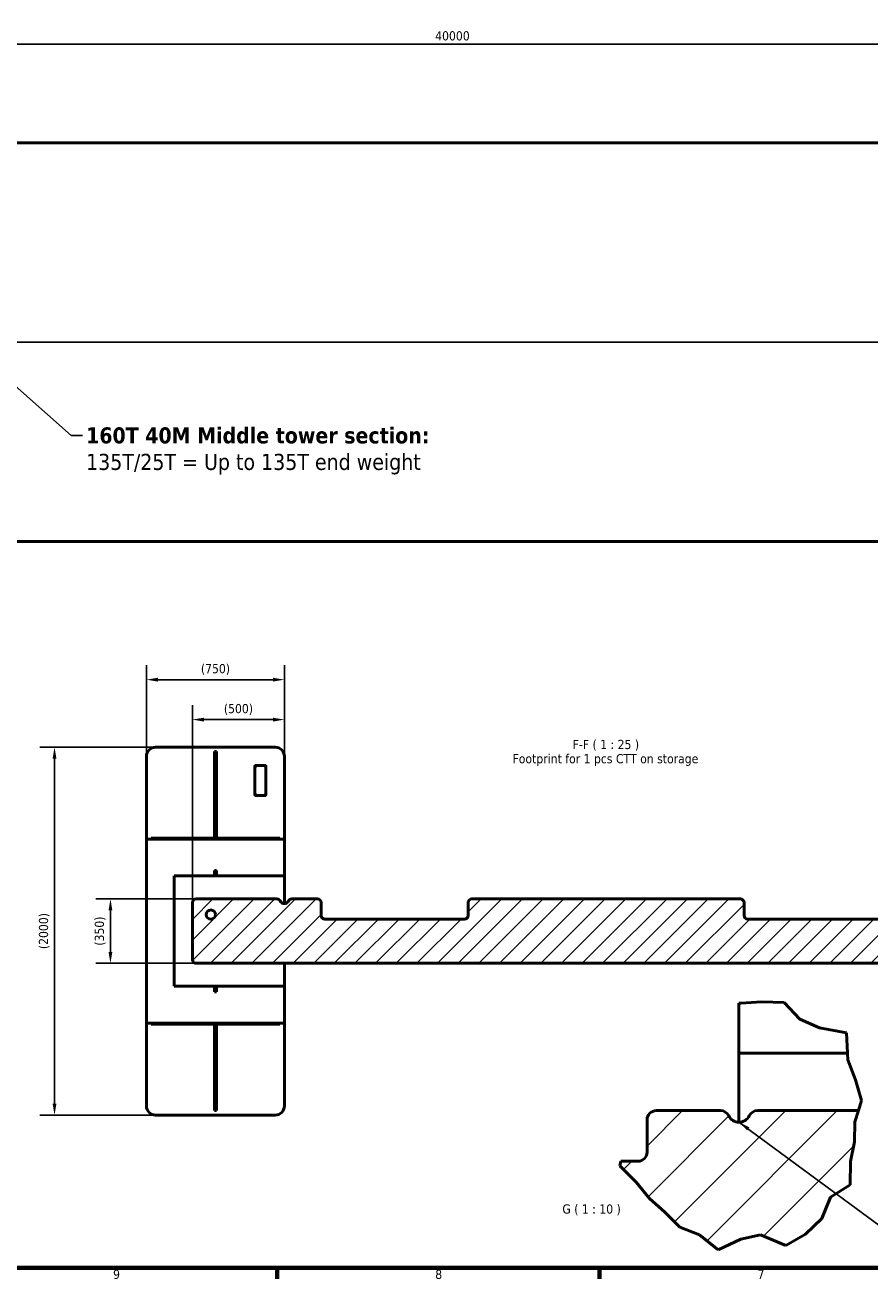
# Model space of a CAD drawing. Header units: millimetres. Extents: x 0 to 63075, y 0 to 44550.
# Tile 4 of 31: x 16912 to 30696, y 1320 to 21767. Entities that reach past the tile are written whole.
import ezdxf

# ---------------------------------------------------------------- set-up
doc = ezdxf.new("R2010")
doc.units = ezdxf.units.MM
doc.header["$LTSCALE"] = 75
for name, color, linetype, lineweight in [('Border (ISO)', 7, 'Continuous', 70), ('Break Line (ISO)', 7, 'Continuous', 50), ('Centerline (ISO)', 7, 'Continuous', 25), ('Dimension (ISO)', 7, 'Continuous', 25), ('Hatch (ISO)', 7, 'Continuous', 18), ('Symbol (ISO)', 7, 'Continuous', 25), ('Visible (ISO)', 7, 'Continuous', 50)]:
    doc.layers.add(name, color=color, linetype=linetype, lineweight=lineweight)
doc.styles.add('Label Text (ISO)', font='tahoma.ttf')
doc.styles.add('Note Text (ISO)', font='tahoma.ttf')
doc.dimstyles.new('Default (ISO)', dxfattribs={"dimscale": 75, "dimtxt": 2, "dimasz": 2.5, "dimexe": 3.175, "dimexo": 0, "dimgap": 0.762, "dimtad": 1, "dimrnd": 1e-08, "dimtxsty": 'Note Text (ISO)', "dimcen": 0.09, "dimdle": 10, "dimclrd": 256, "dimclre": 256, "dimclrt": 256, "dimazin": 2, "dimtfac": 1, "dimtmove": 0, "dimatfit": 3, "dimfxl": 1, "dimtolj": 1, "dimtzin": 0, "dimlwd": -1, "dimlwe": -1, "dimarcsym": 0})
doc.dimstyles.new('Default - Method 1b (ISO)$7', dxfattribs={"dimscale": 75, "dimtxt": 2, "dimasz": 2.5, "dimexe": 3.175, "dimexo": 0, "dimgap": 0.762, "dimtad": 1, "dimtoh": 1, "dimrnd": 1e-08, "dimtxsty": 'Note Text (ISO)', "dimcen": 0.09, "dimdle": 10, "dimclrd": 256, "dimclre": 256, "dimclrt": 256, "dimazin": 2, "dimtfac": 1.75, "dimtmove": 0, "dimatfit": 3, "dimfxl": 1, "dimtolj": 1, "dimlwd": -1, "dimlwe": -1, "dimarcsym": 0})

# ---------------------------------------------------------------- blocks, each defined once
blk = doc.blocks.new('Borders Default Border')
at = {"layer": 'Border (ISO)'}
for p, q in [((280.33, 20), (280.33, 17.6)), ((350.42, 20), (350.42, 17.6))]:
    blk.add_line(p, q, dxfattribs=at)
at = {"layer": 'Border (ISO)', "flags": 128}
blk.add_lwpolyline([(20, 20), (20, 574), (821, 574), (821, 20), (20, 20)], dxfattribs=at)
at = {"layer": 'Border (ISO)', "char_height": 2, "attachment_point": 7, "style": 'Label Text (ISO)'}
for s, insert in [('9', (244.63, 17.56)), ('8', (314.72, 17.55)), ('7', (384.84, 17.6))]:
    blk.add_mtext(s, dxfattribs=dict(at, insert=insert))
blk = doc.blocks.new('*D6')
at = {"layer": 'Defpoints', "color": 0, "transparency": 16777216}
for p in [(40107, 21454), (9690, 19845), (40107, 19845)]:
    blk.add_point(p, dxfattribs=at)
at = {"layer": 'Dimension (ISO)', "transparency": 16777216}
for p, q in [((9690, 19845), (9690, 21692)), ((40107, 19845), (40107, 21692)), ((9878, 21454), (39919, 21454))]:
    blk.add_line(p, q, dxfattribs=at)
for points in [[(9878, 21485), (9878, 21423), (9690, 21454)], [(39919, 21485), (39919, 21423), (40107, 21454)]]:
    blk.add_solid(points, dxfattribs=at)
at = {"layer": 'Dimension (ISO)', "transparency": 16777216, "insert": (23603, 21667), "char_height": 150, "attachment_point": 1, "style": 'Note Text (ISO)'}
blk.add_mtext('\\A1;40000', dxfattribs=at)
blk = doc.blocks.new('*D24')
at = {"layer": 'Defpoints', "color": 0, "transparency": 16777216}
for p in [(21142, 10441), (21142, 7892), (19642, 7457)]:
    blk.add_point(p, dxfattribs=at)
at = {"layer": 'Dimension (ISO)', "transparency": 16777216}
for p, q in [((19642, 7457), (19642, 10679)), ((21142, 7892), (21142, 10679)), ((19830, 10441), (20955, 10441))]:
    blk.add_line(p, q, dxfattribs=at)
for points in [[(19830, 10472), (19830, 10409), (19642, 10441)], [(20955, 10472), (20955, 10409), (21142, 10441)]]:
    blk.add_solid(points, dxfattribs=at)
at = {"layer": 'Dimension (ISO)', "transparency": 16777216, "insert": (20155, 10696), "char_height": 150, "attachment_point": 1, "style": 'Note Text (ISO)'}
blk.add_mtext('\\A1;(500)', dxfattribs=at)
blk = doc.blocks.new('*D25')
at = {"layer": 'Defpoints', "color": 0, "transparency": 16777216}
for p in [(18892, 11092), (18892, 9842), (21142, 9842)]:
    blk.add_point(p, dxfattribs=at)
at = {"layer": 'Dimension (ISO)', "transparency": 16777216}
for p, q in [((18892, 9842), (18892, 11331)), ((21142, 9842), (21142, 11331)), ((20955, 11092), (19080, 11092))]:
    blk.add_line(p, q, dxfattribs=at)
for points in [[(19080, 11124), (19080, 11061), (18892, 11092)], [(20955, 11124), (20955, 11061), (21142, 11092)]]:
    blk.add_solid(points, dxfattribs=at)
at = {"layer": 'Dimension (ISO)', "transparency": 16777216, "insert": (19780, 11348), "char_height": 150, "attachment_point": 1, "style": 'Note Text (ISO)'}
blk.add_mtext('\\A1;(750)', dxfattribs=at)
blk = doc.blocks.new('*D26')
at = {"layer": 'Defpoints', "color": 0, "transparency": 16777216}
for p in [(19042, 9992), (17392, 3992), (19042, 3992)]:
    blk.add_point(p, dxfattribs=at)
at = {"layer": 'Dimension (ISO)', "transparency": 16777216}
for p, q in [((19042, 9992), (17154, 9992)), ((17392, 9804), (17392, 4179)), ((19042, 3992), (17154, 3992))]:
    blk.add_line(p, q, dxfattribs=at)
for points in [[(17361, 9804), (17424, 9804), (17392, 9992)], [(17361, 4179), (17424, 4179), (17392, 3992)]]:
    blk.add_solid(points, dxfattribs=at)
at = {"layer": 'Dimension (ISO)', "transparency": 16777216, "insert": (17137, 6698), "char_height": 150, "attachment_point": 1, "rotation": 90, "style": 'Note Text (ISO)'}
blk.add_mtext('\\A1;(2000)', dxfattribs=at)
blk = doc.blocks.new('*D34')
at = {"layer": 'Defpoints', "color": 0, "transparency": 16777216}
for p in [(19702, 7517), (18305, 6467), (19702, 6467)]:
    blk.add_point(p, dxfattribs=at)
at = {"layer": 'Dimension (ISO)', "transparency": 16777216}
for p, q in [((19702, 7517), (18067, 7517)), ((18305, 7329), (18305, 6654)), ((19702, 6467), (18067, 6467))]:
    blk.add_line(p, q, dxfattribs=at)
for points in [[(18273, 7329), (18336, 7329), (18305, 7517)], [(18273, 6654), (18336, 6654), (18305, 6467)]]:
    blk.add_solid(points, dxfattribs=at)
at = {"layer": 'Dimension (ISO)', "transparency": 16777216, "insert": (18049, 6754), "char_height": 150, "attachment_point": 1, "rotation": 90, "style": 'Note Text (ISO)'}
blk.add_mtext('\\A1;(350)', dxfattribs=at)

msp = doc.modelspace()

# ---------------------------------------------------------------- hatches: boundary and pattern name
at = {"layer": 'Hatch (ISO)'}
h = msp.add_hatch(dxfattribs=at)
h.set_pattern_fill('ANSI31', color=256, scale=1905, style=0)
h.set_pattern_definition([(45, (0, 0), (-168.3798, 168.3798), [])])
edge = h.paths.add_edge_path()
edge.add_ellipse((24202.3023, 7456.5038), major_axis=(0, 60), ratio=1, start_angle=0, end_angle=90)
edge.add_line((24142.3023, 7456.5038), (24142.3023, 7246.5038))
edge.add_ellipse((24082.3023, 7246.5038), major_axis=(60, 0), ratio=1, start_angle=270, end_angle=360, ccw=False)
edge.add_line((24082.3023, 7186.5038), (21802.3023, 7186.5038))
edge.add_ellipse((21802.3023, 7246.5038), major_axis=(0, -60), ratio=1, start_angle=270, end_angle=360, ccw=False)
edge.add_line((21742.3023, 7246.5038), (21742.3023, 7456.5038))
edge.add_ellipse((21682.3023, 7456.5038), major_axis=(60, 0), ratio=1, start_angle=0, end_angle=90)
edge.add_line((21682.3023, 7516.5038), (21263.2361, 7516.5038))
edge.add_ellipse((21263.2361, 7456.5038), major_axis=(0, 60), ratio=1, start_angle=0, end_angle=63.61220004)
edge.add_ellipse((21142.3023, 7516.5038), major_axis=(67.1855, -33.3333), ratio=1, start_angle=232.77559992, end_angle=360, ccw=False)
edge.add_ellipse((21021.3684, 7456.5038), major_axis=(53.7484, 26.6667), ratio=1, start_angle=0, end_angle=63.61220004)
edge.add_line((21021.3684, 7516.5038), (19702.3023, 7516.5038))
edge.add_ellipse((19702.3023, 7456.5038), major_axis=(0, 60), ratio=1, start_angle=0, end_angle=90)
edge.add_line((19642.3023, 7456.5038), (19642.3023, 6526.5038))
edge.add_ellipse((19702.3023, 6526.5038), major_axis=(-60, 0), ratio=1, start_angle=0, end_angle=90)
edge.add_line((19702.3023, 6466.5038), (33082.3023, 6466.5038))
edge.add_ellipse((33082.3023, 6526.5038), major_axis=(0, -60), ratio=1, start_angle=0, end_angle=90)
edge.add_line((33142.3023, 6526.5038), (33142.3023, 7456.5038))
edge.add_ellipse((33082.3023, 7456.5038), major_axis=(60, 0), ratio=1, start_angle=0, end_angle=90)
edge.add_line((33082.3023, 7516.5038), (31763.2361, 7516.5038))
edge.add_ellipse((31763.2361, 7456.5038), major_axis=(0, 60), ratio=1, start_angle=0, end_angle=63.61220004)
edge.add_ellipse((31642.3023, 7516.5038), major_axis=(67.1855, -33.3333), ratio=1, start_angle=232.77559992, end_angle=360, ccw=False)
edge.add_ellipse((31521.3684, 7456.5038), major_axis=(53.7484, 26.6667), ratio=1, start_angle=0, end_angle=63.61220004)
edge.add_line((31521.3684, 7516.5038), (31102.3023, 7516.5038))
edge.add_ellipse((31102.3023, 7456.5038), major_axis=(0, 60), ratio=1, start_angle=0, end_angle=90)
edge.add_line((31042.3023, 7456.5038), (31042.3023, 7246.5038))
edge.add_ellipse((30982.3023, 7246.5038), major_axis=(60, 0), ratio=1, start_angle=270, end_angle=360, ccw=False)
edge.add_line((30982.3023, 7186.5038), (28702.3023, 7186.5038))
edge.add_ellipse((28702.3023, 7246.5038), major_axis=(0, -60), ratio=1, start_angle=270, end_angle=360, ccw=False)
edge.add_line((28642.3023, 7246.5038), (28642.3023, 7456.5038))
edge.add_ellipse((28582.3023, 7456.5038), major_axis=(60, 0), ratio=1, start_angle=0, end_angle=90)
edge.add_line((28582.3023, 7516.5038), (24202.3023, 7516.5038))
edge = h.paths.add_edge_path(flags=0)
edge.add_ellipse((19942.3023, 7261.5038), major_axis=(-75, 0), ratio=1, start_angle=0, end_angle=360)
edge = h.paths.add_edge_path(flags=0)
edge.add_ellipse((32842.3023, 7261.5038), major_axis=(-75, 0), ratio=1, start_angle=0, end_angle=360)
h = msp.add_hatch(dxfattribs=at)
h.set_pattern_fill('ANSI31', color=256, scale=4762.5, style=0)
h.set_pattern_definition([(45, (0, 0), (-420.95, 420.95), [])])
edge = h.paths.add_edge_path()
edge.add_line((30451.4417, 3884.3402), (30445.4389, 3556.7019))
edge.add_line((30445.4389, 3556.7019), (30377.1707, 3232.884))
edge.add_line((30377.1707, 3232.884), (30373.019, 2853.3604))
edge.add_line((30373.019, 2853.3604), (30054.5312, 2653.195))
edge.add_line((30054.5312, 2653.195), (29912.8164, 2304.6627))
edge.add_line((29912.8164, 2304.6627), (29646.3597, 2050.0115))
edge.add_line((29646.3597, 2050.0115), (29321.9412, 1865.9563))
edge.add_line((29321.9412, 1865.9563), (28912.6277, 2039.3693))
edge.add_line((28912.6277, 2039.3693), (28587.3095, 1969.0058))
edge.add_line((28587.3095, 1969.0058), (28218.5584, 1793.049))
edge.add_line((28218.5584, 1793.049), (27915.3145, 2038.0492))
edge.add_line((27915.3145, 2038.0492), (27595.2359, 2166.0183))
edge.add_line((27595.2359, 2166.0183), (27349.0904, 2408.6882))
edge.add_line((27349.0904, 2408.6882), (27096.938, 2633.77))
edge.add_line((27096.938, 2633.77), (26883.2293, 2900.489))
edge.add_line((26883.2293, 2900.489), (26613.0118, 3165.7546))
edge.add_line((26613.0118, 3165.7546), (26634.1106, 3239.3352))
edge.add_line((26634.1106, 3239.3352), (26909.8093, 3239.3352))
edge.add_ellipse((26909.8093, 3389.3352), major_axis=(150, 0), ratio=1, start_angle=270, end_angle=360)
edge.add_line((27059.8093, 3389.3352), (27059.8093, 3914.3352))
edge.add_ellipse((27209.8093, 3914.3352), major_axis=(0, 150), ratio=1, start_angle=0, end_angle=90, ccw=False)
edge.add_line((27209.8093, 4064.3352), (28257.4746, 4064.3352))
edge.add_ellipse((28257.4746, 3914.3352), major_axis=(134.371, 66.6667), ratio=1, start_angle=0, end_angle=63.61220004, ccw=False)
edge.add_ellipse((28559.8093, 4064.3352), major_axis=(167.9637, -83.3333), ratio=1, start_angle=232.77559992, end_angle=360)
edge.add_ellipse((28862.144, 3914.3352), major_axis=(0, 150), ratio=1, start_angle=0, end_angle=63.61220004, ccw=False)
edge.add_line((28862.144, 4064.3352), (30507.829, 4064.3352))
edge.add_line((30507.829, 4064.3352), (30451.4417, 3884.3402))

# ---------------------------------------------------------------- linework, layer by layer
at = {"layer": 'Break Line (ISO)'}
for p, q in [((28559.8093, 5817.1881), (28587.3095, 5815.4928)), ((28587.3095, 5815.4928), (28931.4722, 5836.1836)), ((28931.4722, 5836.1836), (29294.1446, 5826.3536)), ((29294.1446, 5826.3536), (29551.7515, 5554.8027)), ((29551.7515, 5554.8027), (29871.9279, 5415.2888)), ((29871.9279, 5415.2888), (30313.2796, 5332.601)), ((30313.2796, 5332.601), (30329.884, 5001.8352)), ((30329.884, 5001.8352), (30335.3197, 4893.5544)), ((30335.3197, 4893.5544), (30457.9699, 4565.2049)), ((30457.9699, 4565.2049), (30560.4336, 4232.2552)), ((30560.4336, 4232.2552), (30507.829, 4064.3352)), ((30507.829, 4064.3352), (30451.4417, 3884.3402)), ((30451.4417, 3884.3402), (30445.4389, 3556.7019)), ((30445.4389, 3556.7019), (30377.1707, 3232.884)), ((26613.0118, 3165.7546), (26634.1106, 3239.3352)), ((26883.2293, 2900.489), (26613.0118, 3165.7546)), ((30377.1707, 3232.884), (30373.019, 2853.3604)), ((27096.938, 2633.77), (26883.2293, 2900.489)), ((30373.019, 2853.3604), (30054.5312, 2653.195)), ((27349.0904, 2408.6882), (27096.938, 2633.77)), ((30054.5312, 2653.195), (29912.8164, 2304.6627)), ((27595.2359, 2166.0183), (27349.0904, 2408.6882)), ((29912.8164, 2304.6627), (29646.3597, 2050.0115)), ((27915.3145, 2038.0492), (27595.2359, 2166.0183)), ((29646.3597, 2050.0115), (29321.9412, 1865.9563)), ((28218.5584, 1793.049), (27915.3145, 2038.0492)), ((28587.3095, 1969.0058), (28218.5584, 1793.049)), ((28912.6277, 2039.3693), (28587.3095, 1969.0058)), ((29321.9412, 1865.9563), (28912.6277, 2039.3693))]:
    msp.add_line(p, q, dxfattribs=at)
at = {"layer": 'Centerline (ISO)', "linetype": 'Continuous'}
msp.add_line((9734.5195, 16595.002), (40062.3511, 16595.002), dxfattribs=at)
at = {"layer": 'Visible (ISO)'}
for p, q in [((9922.0195, 19845.002), (31027.8617, 19845.002)), ((9922.0195, 13345.002), (31027.8617, 13345.002)), ((18892.3023, 9841.5038), (18892.3023, 8491.5038)), ((20992.3023, 9991.5038), (19042.3023, 9991.5038)), ((20002.3023, 9918.7572), (20002.3023, 9916.9699)), ((20032.3023, 9918.7572), (20002.3023, 9918.7572)), ((20002.3023, 9916.9699), (20002.3023, 9504.8161)), ((20032.3023, 9916.9699), (20032.3023, 9918.7572)), ((20032.3023, 9916.9699), (20032.3023, 9504.8161)), ((21142.3023, 8491.5038), (21142.3023, 9841.5038)), ((20662.3023, 9691.5038), (20662.3023, 9205.5038)), ((20842.3023, 9691.5038), (20662.3023, 9691.5038)), ((20842.3023, 9205.5038), (20842.3023, 9691.5038)), ((20002.3023, 9504.8161), (20002.3023, 9476.6033)), ((20002.3023, 8896.5038), (20002.3023, 9476.6033)), ((20032.3023, 9476.6033), (20032.3023, 9504.8161)), ((20032.3023, 8896.5038), (20032.3023, 9476.6033)), ((20662.3023, 9205.5038), (20842.3023, 9205.5038)), ((20002.3023, 8866.5038), (20002.3023, 8896.5038)), ((20002.3023, 8866.5038), (20002.3023, 8528.6622)), ((20002.3023, 8866.5038), (20032.3023, 8866.5038)), ((20032.3023, 8896.5038), (20032.3023, 8866.5038)), ((20032.3023, 8866.5038), (20032.3023, 8528.6622)), ((18892.3023, 8491.5038), (18892.3023, 5491.5038)), ((21142.3023, 8491.5038), (18892.3023, 8491.5038)), ((18967.3023, 8506.5038), (19942.3023, 8506.5038)), ((18967.3023, 8491.5038), (18967.3023, 8506.5038)), ((19531.3023, 8508.0038), (19438.3023, 8508.0038)), ((19438.3023, 8508.0038), (19438.3023, 8506.5038)), ((19531.3023, 8506.5038), (19531.3023, 8508.0038)), ((19942.3023, 8506.5038), (20002.3023, 8506.5038)), ((19942.3023, 8506.5038), (19942.3023, 8491.5038)), ((20002.3023, 8528.6622), (20002.3023, 8500.4495)), ((20002.3023, 8500.4495), (20002.3023, 8491.5038)), ((20032.3023, 8500.4495), (20032.3023, 8528.6622)), ((20032.3023, 8506.5038), (20092.3023, 8506.5038)), ((20032.3023, 8500.4495), (20032.3023, 8491.5038)), ((21067.3023, 8506.5038), (20092.3023, 8506.5038)), ((20092.3023, 8491.5038), (20092.3023, 8506.5038)), ((20503.3023, 8508.0038), (20503.3023, 8506.5038)), ((20596.3023, 8508.0038), (20503.3023, 8508.0038)), ((20596.3023, 8506.5038), (20596.3023, 8508.0038)), ((21067.3023, 8506.5038), (21067.3023, 8491.5038)), ((21142.3023, 7891.5038), (21142.3023, 8491.5038)), ((20000.8023, 7983.0038), (20000.8023, 7891.5038)), ((20033.8023, 7983.0038), (20000.8023, 7983.0038)), ((20002.3023, 7983.0038), (20002.3023, 7981.5038)), ((20002.3023, 7981.5038), (20002.3023, 7891.5038)), ((20032.3023, 7981.5038), (20002.3023, 7981.5038)), ((20032.3023, 7983.0038), (20032.3023, 7981.5038)), ((20032.3023, 7981.5038), (20032.3023, 7891.5038)), ((20033.8023, 7891.5038), (20033.8023, 7983.0038)), ((19342.3023, 6091.5038), (19342.3023, 7891.5038)), ((19342.3023, 7891.5038), (21142.3023, 7891.5038)), ((21142.3023, 7891.5038), (21142.3023, 7441.5038)), ((19642.3023, 7456.5038), (19642.3023, 6526.5038)), ((21021.3684, 7516.5038), (19702.3023, 7516.5038)), ((21682.3023, 7516.5038), (21263.2361, 7516.5038)), ((21742.3023, 7246.5038), (21742.3023, 7456.5038)), ((24142.3023, 7456.5038), (24142.3023, 7246.5038)), ((28582.3023, 7516.5038), (24202.3023, 7516.5038)), ((28642.3023, 7246.5038), (28642.3023, 7456.5038)), ((24082.3023, 7186.5038), (21802.3023, 7186.5038)), ((30982.3023, 7186.5038), (28702.3023, 7186.5038)), ((19702.3023, 6466.5038), (33082.3023, 6466.5038)), ((21142.3023, 6466.5038), (21142.3023, 6091.5038)), ((21142.3023, 6091.5038), (19342.3023, 6091.5038)), ((20000.8023, 6091.5038), (20000.8023, 6000.0038)), ((20000.8023, 6000.0038), (20033.8023, 6000.0038)), ((20002.3023, 6091.5038), (20002.3023, 6001.5038)), ((20002.3023, 6001.5038), (20002.3023, 6000.0038)), ((20032.3023, 6001.5038), (20002.3023, 6001.5038)), ((20032.3023, 6091.5038), (20032.3023, 6001.5038)), ((20032.3023, 6001.5038), (20032.3023, 6000.0038)), ((20033.8023, 6000.0038), (20033.8023, 6091.5038)), ((21142.3023, 5491.5038), (21142.3023, 6091.5038)), ((28559.8093, 5817.1881), (28559.8093, 5001.8352)), ((18892.3023, 5491.5038), (18892.3023, 4141.5038)), ((18892.3023, 5491.5038), (21142.3023, 5491.5038)), ((18967.3023, 5476.5038), (18967.3023, 5491.5038)), ((18967.3023, 5476.5038), (19942.3023, 5476.5038)), ((19438.3023, 5476.5038), (19438.3023, 5475.0038)), ((19438.3023, 5475.0038), (19531.3023, 5475.0038)), ((19531.3023, 5475.0038), (19531.3023, 5476.5038)), ((19942.3023, 5491.5038), (19942.3023, 5476.5038)), ((20002.3023, 5476.5038), (19942.3023, 5476.5038)), ((20002.3023, 5491.5038), (20002.3023, 5482.5581)), ((20002.3023, 5482.5581), (20002.3023, 5454.3453)), ((20002.3023, 5454.3453), (20002.3023, 5116.5038)), ((20032.3023, 5491.5038), (20032.3023, 5482.5581)), ((20032.3023, 5454.3453), (20032.3023, 5482.5581)), ((20092.3023, 5476.5038), (20032.3023, 5476.5038)), ((20032.3023, 5454.3453), (20032.3023, 5116.5038)), ((20092.3023, 5476.5038), (20092.3023, 5491.5038)), ((21067.3023, 5476.5038), (20092.3023, 5476.5038)), ((20503.3023, 5476.5038), (20503.3023, 5475.0038)), ((20503.3023, 5475.0038), (20596.3023, 5475.0038)), ((20596.3023, 5475.0038), (20596.3023, 5476.5038)), ((21067.3023, 5491.5038), (21067.3023, 5476.5038)), ((21142.3023, 4141.5038), (21142.3023, 5491.5038)), ((20002.3023, 5086.5038), (20002.3023, 5116.5038)), ((20002.3023, 5116.5038), (20032.3023, 5116.5038)), ((20032.3023, 5116.5038), (20032.3023, 5086.5038)), ((20002.3023, 4506.4042), (20002.3023, 5086.5038)), ((20032.3023, 4506.4042), (20032.3023, 5086.5038)), ((28559.8093, 3876.8352), (28559.8093, 5001.8352)), ((28559.8093, 5001.8352), (30329.884, 5001.8352)), ((20002.3023, 4506.4042), (20002.3023, 4478.1915)), ((20032.3023, 4478.1915), (20032.3023, 4506.4042)), ((20002.3023, 4478.1915), (20002.3023, 4066.0376)), ((20032.3023, 4478.1915), (20032.3023, 4066.0376)), ((19042.3023, 3991.5038), (20992.3023, 3991.5038)), ((20002.3023, 4066.0376), (20002.3023, 4064.2504)), ((20032.3023, 4064.2504), (20002.3023, 4064.2504)), ((20032.3023, 4064.2504), (20032.3023, 4066.0376)), ((27059.8093, 3914.3352), (27059.8093, 3389.3352)), ((28257.4746, 4064.3352), (27209.8093, 4064.3352)), ((30507.829, 4064.3352), (28862.144, 4064.3352)), ((26909.8093, 3239.3352), (26634.1106, 3239.3352))]:
    msp.add_line(p, q, dxfattribs=at)
for centre, radius in [((20671.3023, 9682.5038), 4.8), ((20833.3023, 9682.5038), 4.8), ((20671.3023, 9214.5038), 4.8), ((20833.3023, 9214.5038), 4.8), ((19942.3023, 7261.5038), 75)]:
    msp.add_circle(centre, radius, dxfattribs=at)
for centre, radius, start, end in [((19042.3023, 9841.5038), 150, 90, 180), ((20992.3023, 9841.5038), 150, 0, 90), ((19702.3023, 7456.5038), 60, 90, 180), ((21021.3684, 7456.5038), 60, 26.38779996, 90), ((21142.3023, 7516.5038), 75, 206.38779996, 333.61220004), ((21263.2361, 7456.5038), 60, 90, 153.61220004), ((21682.3023, 7456.5038), 60, 0, 90), ((24202.3023, 7456.5038), 60, 90, 180), ((28582.3023, 7456.5038), 60, 0, 90), ((21802.3023, 7246.5038), 60, 180, 270), ((24082.3023, 7246.5038), 60, 270, 0), ((28702.3023, 7246.5038), 60, 180, 270), ((19702.3023, 6526.5038), 60, 180, 270), ((19042.3023, 4141.5038), 150, 180, 270), ((20992.3023, 4141.5038), 150, 270, 0), ((27209.8093, 3914.3352), 150, 90, 180), ((28257.4746, 3914.3352), 150, 26.38779996, 90), ((28559.8093, 4064.3352), 187.5, 206.38779996, 333.61220004), ((28862.144, 3914.3352), 150, 90, 153.61220004), ((26909.8093, 3389.3352), 150, 270, 0)]:
    msp.add_arc(centre, radius, start, end, dxfattribs=at)

# ---------------------------------------------------------------- block references
at = {"xscale": 75, "yscale": 75, "zscale": 75}
msp.add_blockref('Borders Default Border', (0, 0), dxfattribs=at)

# ---------------------------------------------------------------- texts
at = {"layer": 'Symbol (ISO)', "insert": (17907.3706, 15207.2893), "char_height": 262.499996, "width": 5824.351788, "attachment_point": 1, "line_spacing_factor": 0.987884, "style": 'Note Text (ISO)'}
msp.add_mtext('{\\fTahoma|b1|i0;\\H262.5000;160T 40M Middle tower section:\\fTahoma|b0|i0;\\H262.5000;\\P\\fTahoma|b0|i0;\\H262.5000;135T/25T = Up to 135T end weight}', dxfattribs=at)
at = {"layer": 'Symbol (ISO)', "char_height": 150.000002, "attachment_point": 7, "style": 'Label Text (ISO)'}
for s, insert in [('F-F ( 1 : 25 )', (25846.3143, 9934.0151)), ('Footprint for 1 pcs CTT on storage', (24865.4797, 9685.9501)), ('G ( 1 : 10 )', (25677.6683, 2358.5397))]:
    msp.add_mtext(s, dxfattribs=dict(at, insert=insert))

# ---------------------------------------------------------------- dimensions: what is measured, and where the dimension line sits
at = {"layer": 'Dimension (ISO)'}
for base, p1, p2, text, override, picture, middle in [((40106.8511, 21454.0733), (9690.0195, 19845.002), (40106.8511, 19845.002), '40000', {"dimgap": 0.762, "dimdec": 2, "dimlfac": 1.315061, "dimtol": 0, "dimlim": 0, "dimtp": 0, "dimtm": 0, "dimtdec": 2, "dimtofl": 0, "dimatfit": 1}, '*D6', (23878.5766, 21454.0733)), ((18892.3023, 11092.4599), (21142.3023, 9841.5038), (18892.3023, 9841.5038), '(<>)', {"dimgap": 0.762, "dimdec": 2, "dimlfac": 0.333333, "dimtol": 0, "dimlim": 0, "dimtp": 0, "dimtm": 0, "dimtdec": 2, "dimtofl": 0, "dimatfit": 1}, '*D25', (20017.3023, 11092.4599))]:
    dim = msp.add_linear_dim(base=base, p1=p1, p2=p2, text=text, dimstyle='Default (ISO)', override=override, dxfattribs=at)
    dim.commit()
    dim.dimension.update_dxf_attribs({"geometry": picture, "text_midpoint": middle, "dimtype": 160})
for base, p1, p2, angle, picture, middle in [((21142.3023, 10440.6719), (19642.3023, 7456.5038), (21142.3023, 7891.5038), 180, '*D24', (20392.3023, 10440.6719)), ((17392.3023, 3991.5038), (19042.3023, 9991.5038), (19042.3023, 3991.5038), 90, '*D26', (17392.3023, 6991.5038)), ((18304.6567, 6466.5038), (19702.3023, 7516.5038), (19702.3023, 6466.5038), 90, '*D34', (18304.6567, 6991.5038))]:
    dim = msp.add_linear_dim(base=base, p1=p1, p2=p2, angle=angle, text='(<>)', dimstyle='Default (ISO)', override={"dimgap": 0.762, "dimdec": 2, "dimlfac": 0.333333, "dimtol": 0, "dimlim": 0, "dimtp": 0, "dimtm": 0, "dimtdec": 2, "dimtofl": 0, "dimatfit": 1}, dxfattribs=at)
    dim.commit()
    dim.dimension.update_dxf_attribs({"geometry": picture, "text_midpoint": middle, "dimtype": 160})

# ---------------------------------------------------------------- leaders
at = {"layer": 'Symbol (ISO)', "annotation_type": 0, "has_hookline": 1, "hookline_direction": 0}
for points, text_width in [([(15940.0195, 16595.002), (17662.7206, 15076.0393), (17850.2206, 15076.0393)], 5756.1366), ([(28559.8093, 3876.8352), (30942.5301, 2121.3516), (31130.0301, 2121.3516)], 2625.8563)]:
    msp.add_leader(points, dimstyle='Default - Method 1b (ISO)$7', override={"dimtad": 0}, dxfattribs=dict(at, text_width=text_width))

doc.saveas('drawing.dxf')
